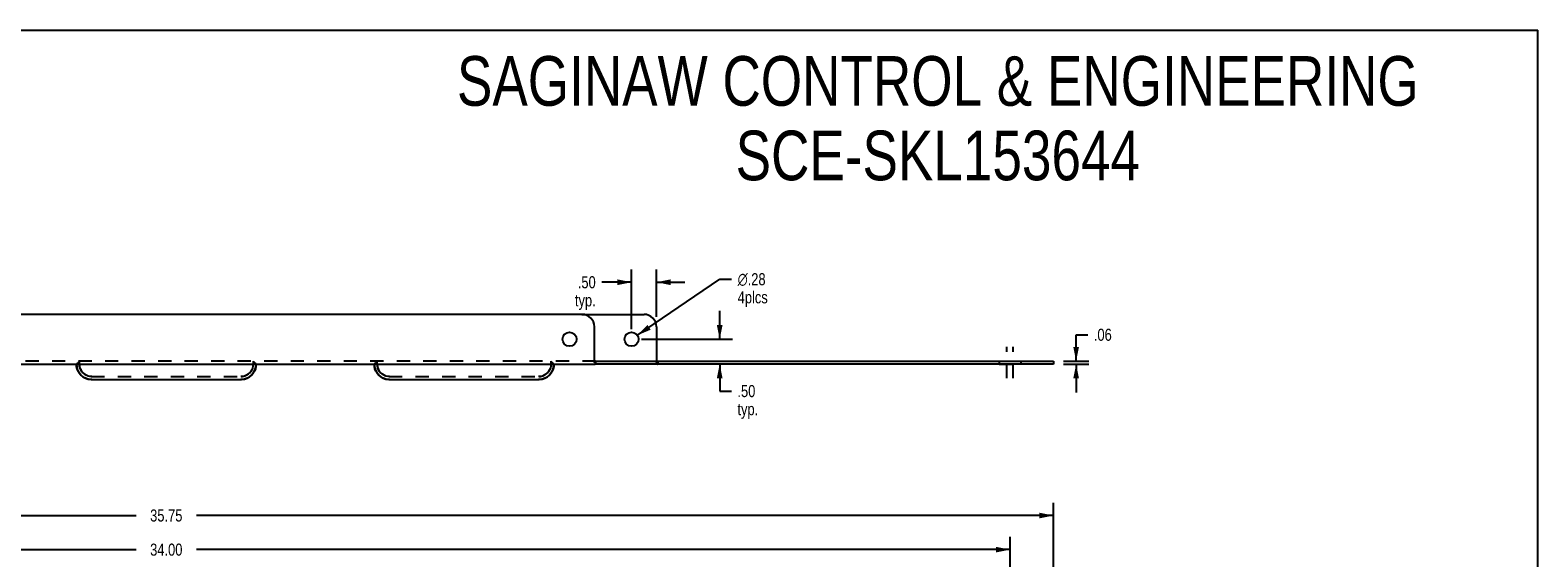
# Model space of a CAD drawing. Header units: inches. Extents: x 0 to 48.6, y 0 to 31.4.
# Tile 4 of 4: x 18.2 to 48.6, y 20.8 to 31.4. Entities that reach past the tile are written whole.
import ezdxf

# ---------------------------------------------------------------- set-up
doc = ezdxf.new("R2010")
doc.units = ezdxf.units.IN
doc.header["$LTSCALE"] = 2.671429
doc.header["$MEASUREMENT"] = 0
doc.linetypes.add('DASHED', pattern=[0.2, 0.1, -0.1])
doc.linetypes.add('HIDDEN', pattern=[0.2, 0.1, -0.1])
doc.layers.get('0').update_dxf_attribs({"linetype": 'CONTINUOUS'})
for name, color, linetype in [('02___PRT_ALL_AXES', 7, 'CONTINUOUS'), ('DEFAULT_2', 8, 'HIDDEN'), ('DIMENSIONS', 7, 'CONTINUOUS')]:
    doc.layers.add(name, color=color, linetype=linetype)
doc.styles.get("Standard").update_dxf_attribs({"font": 'txt', "width": 0.8})
doc.styles.add('TEXTSTYLE_1', font='gdt', dxfattribs={"width": 0.8})
doc.dimstyles.new('DIMSTYLE_1', dxfattribs={"dimtxt": 0.242857, "dimasz": 0.285714, "dimexe": 0.09, "dimexo": 0.07, "dimgap": 0.0425, "dimtad": 0, "dimtih": 1, "dimtoh": 1, "dimzin": 4, "dimdsep": 46, "dimtxsty": 'Standard', "dimblk": '_FILLED', "dimblk1": '_FILLED', "dimblk2": '_FILLED', "dimcen": 0.09, "dimadec": 0, "dimazin": 0, "dimtfac": 1, "dimtofl": 0, "dimtmove": 0, "dimatfit": 3, "dimldrblk": '_FILLED', "dimfxl": 0, "dimtolj": 1, "dimtzin": 4, "dimarcsym": 0})
doc.dimstyles.new('DIMSTYLE_2', dxfattribs={"dimtxt": 0.242857, "dimasz": 0.285714, "dimexe": 0.09, "dimexo": 0.07, "dimgap": 0.09, "dimtad": 0, "dimtih": 1, "dimtoh": 1, "dimzin": 4, "dimdsep": 46, "dimtxsty": 'Standard', "dimblk": '_FILLED', "dimblk1": '_FILLED', "dimblk2": '_FILLED', "dimcen": 0.09, "dimadec": 0, "dimazin": 0, "dimtfac": 1, "dimtofl": 0, "dimtmove": 0, "dimatfit": 3, "dimldrblk": '_FILLED', "dimfxl": 0, "dimtolj": 1, "dimtzin": 4, "dimarcsym": 0})

# ---------------------------------------------------------------- blocks, each defined once
blk = doc.blocks.new('_FILLED')
at = {"color": 0, "linetype": 'ByBlock'}
blk.add_solid([(0, 0), (-1, 0.2), (-1, -0.2)], dxfattribs=at)
blk = doc.blocks.new('*D1')
at = {"layer": 'DIMENSIONS', "color": 2, "linetype": 'Continuous'}
for p, q in [((3.063, 19.778), (3.063, 21.915)), ((38.813, 19.778), (38.813, 21.915)), ((3.063, 21.658), (20.331, 21.658)), ((38.813, 21.658), (21.545, 21.658))]:
    blk.add_line(p, q, dxfattribs=at)
at = {"layer": 'DIMENSIONS', "color": 2, "linetype": 'Continuous', "xscale": 0.2857142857, "yscale": 0.2857142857, "zscale": 0.2857142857, "rotation": 180}
blk.add_blockref('_FILLED', (3.063, 21.658), dxfattribs=at)
at = {"layer": 'DIMENSIONS', "color": 2, "linetype": 'Continuous', "xscale": 0.2857142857, "yscale": 0.2857142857, "zscale": 0.2857142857}
blk.add_blockref('_FILLED', (38.813, 21.658), dxfattribs=at)
at = {"layer": 'DIMENSIONS', "color": 2, "linetype": 'Continuous', "insert": (20.938, 21.78), "char_height": 0.2429, "width": 0.97143, "attachment_point": 2, "line_spacing_factor": 0.9}
blk.add_mtext('35.75', dxfattribs=at)
blk = doc.blocks.new('*D15')
at = {"color": 2, "linetype": 'Continuous'}
for p, q in [((32.088, 25.207), (32.088, 25.778)), ((30.513, 25.207), (32.345, 25.207)), ((32.088, 24.707), (32.088, 24.164)), ((32.088, 24.164), (32.323, 24.164))]:
    blk.add_line(p, q, dxfattribs=at)
at = {"color": 2, "linetype": 'Continuous', "xscale": 0.2857142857, "yscale": 0.2857142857, "zscale": 0.2857142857}
for p, rotation in [((32.088, 25.207), 270), ((32.088, 24.707), 90)]:
    blk.add_blockref('_FILLED', p, dxfattribs=dict(at, rotation=rotation))
at = {"color": 2, "linetype": 'Continuous', "insert": (32.445, 24.285), "char_height": 0.2429, "width": 0.77714, "attachment_point": 1, "line_spacing_factor": 0.9}
blk.add_mtext('.50\\Ptyp.', dxfattribs=at)
blk = doc.blocks.new('*D16')
at = {"color": 2, "linetype": 'Continuous'}
for p, q in [((30.313, 25.407), (30.313, 26.612)), ((30.813, 25.657), (30.813, 26.612)), ((30.313, 26.355), (29.712, 26.355)), ((30.813, 26.355), (31.385, 26.355))]:
    blk.add_line(p, q, dxfattribs=at)
at = {"color": 2, "linetype": 'Continuous', "xscale": 0.2857142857, "yscale": 0.2857142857, "zscale": 0.2857142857}
blk.add_blockref('_FILLED', (30.313, 26.355), dxfattribs=at)
at = {"color": 2, "linetype": 'Continuous', "xscale": 0.2857142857, "yscale": 0.2857142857, "zscale": 0.2857142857, "rotation": 180}
blk.add_blockref('_FILLED', (30.813, 26.355), dxfattribs=at)
at = {"color": 2, "linetype": 'Continuous', "insert": (29.59, 26.476), "char_height": 0.2429, "width": 0.77714, "attachment_point": 3, "line_spacing_factor": 0.9}
blk.add_mtext('.50\\Ptyp.', dxfattribs=at)
blk = doc.blocks.new('*D17')
at = {"color": 2, "linetype": 'Continuous'}
for p, q in [((30.429, 25.286), (32.093, 26.416)), ((32.093, 26.416), (32.328, 26.416))]:
    blk.add_line(p, q, dxfattribs=at)
at = {"color": 2, "linetype": 'Continuous', "xscale": 0.2857142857, "yscale": 0.2857142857, "zscale": 0.2857142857, "rotation": 214.1840486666}
blk.add_blockref('_FILLED', (30.429, 25.286), dxfattribs=at)
at = {"color": 2, "linetype": 'Continuous', "insert": (32.45, 26.537), "char_height": 0.24286, "width": 0.97143, "attachment_point": 1, "line_spacing_factor": 0.9, "style": 'TEXTSTYLE_1'}
blk.add_mtext('{\\Fgdt;n}\\Ftxt;.28\\P4plcs', dxfattribs=at)
blk = doc.blocks.new('*D18')
at = {"color": 2, "linetype": 'Continuous'}
for p, q in [((39.269, 24.767), (39.269, 25.298)), ((39.269, 25.298), (39.505, 25.298)), ((39.013, 24.767), (39.526, 24.767)), ((39.013, 24.707), (39.526, 24.707)), ((39.269, 24.707), (39.269, 24.136))]:
    blk.add_line(p, q, dxfattribs=at)
at = {"color": 2, "linetype": 'Continuous', "xscale": 0.2857142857, "yscale": 0.2857142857, "zscale": 0.2857142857}
for p, rotation in [((39.269, 24.767), 270), ((39.269, 24.707), 90)]:
    blk.add_blockref('_FILLED', p, dxfattribs=dict(at, rotation=rotation))
at = {"color": 2, "linetype": 'Continuous', "insert": (39.626, 25.419), "char_height": 0.2429, "width": 0.58286, "attachment_point": 1, "line_spacing_factor": 0.9}
blk.add_mtext('.06', dxfattribs=at)
blk = doc.blocks.new('*D19')
at = {"color": 2, "linetype": 'Continuous'}
for p, q in [((3.938, 19.276), (3.938, 21.229)), ((3.938, 20.972), (20.331, 20.972)), ((37.938, 20.972), (21.545, 20.972)), ((37.938, 19.276), (37.938, 21.229))]:
    blk.add_line(p, q, dxfattribs=at)
at = {"color": 2, "linetype": 'Continuous', "xscale": 0.2857142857, "yscale": 0.2857142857, "zscale": 0.2857142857, "rotation": 180}
blk.add_blockref('_FILLED', (3.938, 20.972), dxfattribs=at)
at = {"color": 2, "linetype": 'Continuous', "xscale": 0.2857142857, "yscale": 0.2857142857, "zscale": 0.2857142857}
blk.add_blockref('_FILLED', (37.938, 20.972), dxfattribs=at)
at = {"color": 2, "linetype": 'Continuous', "insert": (20.938, 21.093), "char_height": 0.2429, "width": 0.97143, "attachment_point": 2, "line_spacing_factor": 0.9}
blk.add_mtext('34.00', dxfattribs=at)

msp = doc.modelspace()

# ---------------------------------------------------------------- linework, layer by layer
at = {"color": 7, "linetype": 'Continuous'}
for p, q in [((0, 31.429), (48.571, 31.429)), ((48.571, 0), (48.571, 31.429)), ((29.313, 25.707), (30.563, 25.707)), ((30.813, 25.457), (30.813, 24.782)), ((29.586, 24.768), (29.589, 24.767)), ((29.589, 24.767), (38.813, 24.767)), ((29.589, 24.767), (29.589, 24.707)), ((38.813, 24.767), (38.813, 24.707))]:
    msp.add_line(p, q, dxfattribs=at)
at = {"color": 3, "linetype": 'Continuous'}
for p, q in [((29.313, 25.707), (12.563, 25.707)), ((29.563, 24.736), (29.563, 25.457)), ((12.298, 24.707), (29.579, 24.707)), ((29.585, 24.708), (29.589, 24.707)), ((38.813, 24.707), (29.589, 24.707)), ((19.424, 24.395), (22.452, 24.395)), ((25.424, 24.395), (28.452, 24.395))]:
    msp.add_line(p, q, dxfattribs=at)
at = {"color": 7, "linetype": 'Continuous'}
for points in [[(29.563, 24.782), (29.567, 24.781), (29.571, 24.78), (29.574, 24.778), (29.577, 24.775), (29.58, 24.772), (29.583, 24.77), (29.586, 24.768)], [(30.813, 24.782), (30.817, 24.781), (30.821, 24.78), (30.824, 24.778), (30.827, 24.775), (30.83, 24.772), (30.833, 24.77), (30.836, 24.768)]]:
    msp.add_lwpolyline(points, dxfattribs=at)
at = {"color": 3, "linetype": 'Continuous'}
for points in [[(29.563, 24.736), (29.567, 24.732), (29.57, 24.728)], [(29.57, 24.728), (29.573, 24.723), (29.576, 24.718), (29.579, 24.714), (29.582, 24.71), (29.585, 24.708)]]:
    msp.add_lwpolyline(points, dxfattribs=at)
for centre, radius, start, end in [((29.313, 25.457), 0.25, 0, 90), ((19.438, 24.705), 0.31, 180.1056, 267.5247), ((22.438, 24.705), 0.31, 272.4753, 359.8983), ((25.438, 24.705), 0.31, 180.1056, 267.5247), ((28.438, 24.705), 0.31, 272.4753, 359.8983)]:
    msp.add_arc(centre, radius, start, end, dxfattribs=at)
at = {"color": 7, "linetype": 'Continuous'}
msp.add_arc((30.563, 25.457), 0.25, 0, 90, dxfattribs=at)
at = {"layer": '02___PRT_ALL_AXES', "color": 2, "linetype": 'DASHED'}
for p, q in [((37.876, 24.421), (37.876, 25.053)), ((38.001, 24.421), (38.001, 25.053))]:
    msp.add_line(p, q, dxfattribs=at)
at = {"layer": '02___PRT_ALL_AXES', "color": 8, "linetype": 'HIDDEN'}
for p, q in [((37.719, 24.767), (38.157, 24.767)), ((37.719, 24.767), (37.719, 24.707)), ((37.719, 24.707), (38.157, 24.707)), ((38.157, 24.767), (38.157, 24.707))]:
    msp.add_line(p, q, dxfattribs=at)
at = {"layer": '02___PRT_ALL_AXES', "color": 3, "linetype": 'Continuous'}
msp.add_circle((29.063, 25.207), 0.141, dxfattribs=at)
at = {"layer": '02___PRT_ALL_AXES', "color": 7, "linetype": 'Continuous'}
msp.add_circle((30.313, 25.207), 0.141, dxfattribs=at)
at = {"layer": 'DEFAULT_2', "color": 8, "linetype": 'HIDDEN'}
for p, q in [((29.589, 24.767), (12.287, 24.767)), ((19.128, 24.711), (19.129, 24.713)), ((19.128, 24.705), (19.128, 24.706)), ((19.128, 24.705), (19.128, 24.705)), ((19.188, 24.705), (19.128, 24.705)), ((19.134, 24.715), (19.129, 24.713)), ((19.129, 24.713), (19.13, 24.711)), ((19.13, 24.711), (19.133, 24.707)), ((19.188, 24.767), (19.133, 24.707)), ((19.151, 24.727), (19.147, 24.722)), ((19.188, 24.705), (19.188, 24.767)), ((22.688, 24.767), (22.743, 24.707)), ((22.688, 24.767), (22.688, 24.705)), ((22.688, 24.705), (22.748, 24.705)), ((22.729, 24.723), (22.725, 24.727)), ((22.743, 24.707), (22.746, 24.711)), ((22.746, 24.711), (22.748, 24.713)), ((22.748, 24.708), (22.748, 24.705)), ((22.748, 24.706), (22.748, 24.705)), ((25.128, 24.711), (25.129, 24.713)), ((25.128, 24.705), (25.128, 24.706)), ((25.188, 24.705), (25.128, 24.705)), ((25.128, 24.705), (25.128, 24.705)), ((25.134, 24.715), (25.129, 24.713)), ((25.129, 24.713), (25.13, 24.711)), ((25.13, 24.711), (25.133, 24.707)), ((25.188, 24.767), (25.133, 24.707)), ((25.151, 24.727), (25.147, 24.722)), ((25.188, 24.705), (25.188, 24.767)), ((28.688, 24.767), (28.743, 24.707)), ((28.688, 24.767), (28.688, 24.705)), ((28.688, 24.705), (28.748, 24.705)), ((28.729, 24.723), (28.725, 24.727)), ((28.743, 24.707), (28.746, 24.711)), ((28.746, 24.711), (28.748, 24.713)), ((28.748, 24.708), (28.748, 24.705)), ((28.748, 24.706), (28.748, 24.705)), ((29.589, 24.707), (29.579, 24.707)), ((30.813, 24.736), (30.813, 24.782)), ((30.836, 24.768), (30.839, 24.767)), ((30.839, 24.767), (30.839, 24.707)), ((19.426, 24.455), (22.45, 24.455)), ((22.477, 24.458), (22.438, 24.455)), ((25.426, 24.455), (28.45, 24.455)), ((28.477, 24.458), (28.438, 24.455)), ((28.486, 24.399), (28.438, 24.395))]:
    msp.add_line(p, q, dxfattribs=at)
for points in [[(19.128, 24.706), (19.128, 24.708), (19.128, 24.711)], [(19.438, 24.395), (19.39, 24.399), (19.343, 24.41), (19.297, 24.429), (19.256, 24.455), (19.219, 24.486), (19.188, 24.522), (19.162, 24.564), (19.143, 24.61), (19.132, 24.657), (19.128, 24.705)], [(19.147, 24.722), (19.141, 24.718), (19.134, 24.715)], [(19.438, 24.455), (19.399, 24.458), (19.361, 24.467), (19.325, 24.482), (19.291, 24.503), (19.261, 24.528), (19.236, 24.558), (19.215, 24.592), (19.2, 24.628), (19.191, 24.666), (19.188, 24.705)], [(22.748, 24.705), (22.744, 24.657), (22.733, 24.61), (22.714, 24.564), (22.688, 24.522), (22.657, 24.486), (22.621, 24.455), (22.579, 24.429), (22.533, 24.41), (22.486, 24.399), (22.438, 24.395)], [(22.688, 24.705), (22.685, 24.666), (22.676, 24.628), (22.661, 24.592), (22.64, 24.558), (22.615, 24.528), (22.585, 24.503), (22.552, 24.482), (22.515, 24.467), (22.477, 24.458)], [(22.748, 24.713), (22.742, 24.715), (22.735, 24.718), (22.729, 24.723)], [(22.748, 24.713), (22.748, 24.711), (22.748, 24.708)], [(25.128, 24.706), (25.128, 24.708), (25.128, 24.711)], [(25.438, 24.395), (25.39, 24.399), (25.343, 24.41), (25.297, 24.429), (25.256, 24.455), (25.219, 24.486), (25.188, 24.522), (25.162, 24.564), (25.143, 24.61), (25.132, 24.657), (25.128, 24.705)], [(25.147, 24.722), (25.141, 24.718), (25.134, 24.715)], [(25.438, 24.455), (25.399, 24.458), (25.361, 24.467), (25.325, 24.482), (25.291, 24.503), (25.261, 24.528), (25.236, 24.558), (25.215, 24.592), (25.2, 24.628), (25.191, 24.666), (25.188, 24.705)], [(28.688, 24.705), (28.685, 24.666), (28.676, 24.628), (28.661, 24.592), (28.64, 24.558), (28.615, 24.528), (28.585, 24.503), (28.552, 24.482), (28.515, 24.467), (28.477, 24.458)], [(28.748, 24.705), (28.744, 24.657), (28.733, 24.61), (28.714, 24.564), (28.688, 24.522), (28.657, 24.486), (28.621, 24.455), (28.579, 24.429), (28.533, 24.41), (28.486, 24.399)], [(28.748, 24.713), (28.742, 24.715), (28.735, 24.718), (28.729, 24.723)], [(28.748, 24.713), (28.748, 24.711), (28.748, 24.708)], [(30.813, 24.736), (30.817, 24.732), (30.82, 24.728), (30.823, 24.723), (30.826, 24.718), (30.829, 24.714), (30.832, 24.71), (30.835, 24.708), (30.839, 24.707)]]:
    msp.add_lwpolyline(points, dxfattribs=at)
for centre, start, end in [((19.438, 24.705), 180, 267.2385), ((22.438, 24.705), 272.7615, 360), ((25.438, 24.705), 180, 267.2385), ((28.438, 24.705), 272.7615, 360)]:
    msp.add_arc(centre, 0.25, start, end, dxfattribs=at)

# ---------------------------------------------------------------- texts
at = {"layer": 'DIMENSIONS', "color": 2, "linetype": 'Continuous', "insert": (36.483, 30.907), "char_height": 1, "width": 23.2, "attachment_point": 2, "line_spacing_factor": 0.9}
msp.add_mtext('SAGINAW CONTROL & ENGINEERING\\PSCE-SKL153644', dxfattribs=at)

# ---------------------------------------------------------------- dimensions: what is measured, and where the dimension line sits
at = {"color": 2, "linetype": 'Continuous'}
for base, p1, p2, angle, picture, middle in [((30.313, 26.355), (30.813, 25.587), (30.313, 25.337), 180, '*D16', (29.202, 26.173)), ((32.088, 25.207), (29.589, 24.707), (30.443, 25.207), 90, '*D15', (32.833, 23.982))]:
    dim = msp.add_linear_dim(base=base, p1=p1, p2=p2, angle=angle, text='<>\\Ptyp.', dimstyle='DIMSTYLE_1', dxfattribs=at)
    dim.commit()
    dim.dimension.update_dxf_attribs({"geometry": picture, "text_midpoint": middle, "dimtype": 160})
dim = msp.add_diameter_dim_2p(p1=(30.429, 25.286), p2=(30.197, 25.128), text='<>\\P4plcs', dimstyle='DIMSTYLE_2', dxfattribs=at)
dim.commit()
dim.dimension.update_dxf_attribs({"geometry": '*D17', "text_midpoint": (32.935, 26.233), "dimtype": 163})
dim = msp.add_linear_dim(base=(39.269, 24.707), p1=(39.596, 24.767), p2=(39.596, 24.707), angle=270, dimstyle='DIMSTYLE_1', dxfattribs=at)
dim.commit()
dim.dimension.update_dxf_attribs({"geometry": '*D18', "text_midpoint": (39.918, 25.298), "dimtype": 160})
dim = msp.add_linear_dim(base=(37.938, 20.972), p1=(3.938, 19.206), p2=(37.938, 19.206), dimstyle='DIMSTYLE_1', dxfattribs=at)
dim.commit()
dim.dimension.update_dxf_attribs({"geometry": '*D19', "text_midpoint": (20.938, 20.972), "dimtype": 160})
at = {"layer": 'DIMENSIONS', "color": 2, "linetype": 'Continuous'}
dim = msp.add_linear_dim(base=(38.813, 21.658), p1=(3.063, 19.708), p2=(38.813, 19.708), dimstyle='DIMSTYLE_1', dxfattribs=at)
dim.commit()
dim.dimension.update_dxf_attribs({"geometry": '*D1', "text_midpoint": (20.938, 21.658), "dimtype": 160})

doc.saveas('drawing.dxf')
